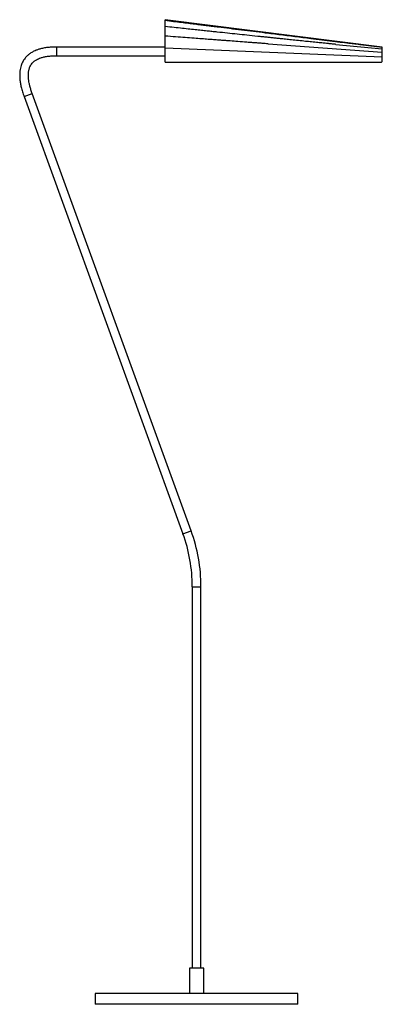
# Paper-space layout '_Posterior' of a CAD drawing. Header units: millimetres. Extents: x -245 to 257, y -615 to 744.
import ezdxf

# ---------------------------------------------------------------- set-up
doc = ezdxf.new("R2010")
doc.units = ezdxf.units.MM

psp = doc.layouts.new('_Posterior')

# ---------------------------------------------------------------- linework, layer by layer
at = {"color": 7, "linetype": 'Continuous', "lineweight": 25}
for p, q in [((256.5, 706), (-43.5, 743.7)), ((98.7, 710.5), (256.5, 698.9)), ((192.1, 709.7), (256.5, 703.4)), ((240.6, 707.5), (256.5, 705.8)), ((-43.5, 706), (-193.5, 706)), ((-193.5, 694), (-43.5, 694)), ((-43.5, 704.8), (256.5, 692.6)), ((-41.6, 685), (254.5, 685)), ((-7.6, 38.5), (-227.2, 641.7)), ((-238.4, 637.6), (-18.9, 34.4)), ((-6, -38.8), (-6, -565)), ((6, -565), (6, -38.8)), ((-10, -565), (-10, -600)), ((10, -565), (-10, -565)), ((10, -600), (10, -565)), ((-140, -600), (-140, -615)), ((140, -600), (-140, -600)), ((140, -615), (140, -600)), ((140, -615), (-140, -615))]:
    psp.add_line(p, q, dxfattribs=at)
at = {"color": 8, "linetype": 'Continuous', "lineweight": 25}
for p, q in [((-193.5, 706), (-193.5, 694)), ((-238.4, 637.6), (-227.2, 641.7)), ((-18.9, 34.4), (-7.6, 38.5)), ((-6, -38.8), (6, -38.8))]:
    psp.add_line(p, q, dxfattribs=at)
at = {"color": 7, "linetype": 'Continuous', "lineweight": 25}
for radius in [214, 226]:
    psp.add_arc((-220, -38.8), radius, 0, 20, dxfattribs=at)
for points, knots in [([(-43.5, 742.8), (-43.5, 743), (-43.5, 743.6), (-43.5, 743.7), (-43.5, 743.7)], [0, 0, 0, 0, 0.357786, 1, 1, 1, 1]), ([(-43.5, 734.5), (-43.5, 734.9), (-43.5, 736.3), (-43.5, 738.4), (-43.5, 740.7), (-43.5, 742), (-43.5, 742.6), (-43.5, 742.4), (-43.5, 742.4)], [0, 0, 0, 0, 0.08913, 0.314948, 0.540765, 0.766583, 0.9924, 1, 1, 1, 1]), ([(240.6, 707.5), (238.9, 707.7), (235.5, 708.1), (230.1, 708.7), (224.4, 709.4), (218.4, 710.1), (212.4, 710.8), (207, 711.5), (202.5, 712), (199.3, 712.4), (197, 712.7), (195.1, 712.9), (192.9, 713.2), (189.7, 713.6), (185.6, 714.1), (180.9, 714.6), (175.8, 715.3), (170.8, 715.9), (165.6, 716.5), (154.8, 717.9), (138.3, 719.9), (116.3, 722.6), (96.3, 725.1), (78.3, 727.3), (61.9, 729.3), (45.8, 731.3), (33.4, 732.9), (24.7, 734), (19, 734.7), (12.7, 735.4), (5.4, 736.3), (-2.7, 737.4), (-11.6, 738.5), (-21.5, 739.7), (-32.2, 741), (-39.6, 741.9), (-43.5, 742.4)], [0, 0, 0, 0, 0.018023, 0.037058, 0.057106, 0.078169, 0.10024, 0.120412, 0.13558, 0.14701, 0.154702, 0.159889, 0.166724, 0.178324, 0.193154, 0.210512, 0.22821, 0.246093, 0.264159, 0.282409, 0.36042, 0.4386, 0.514453, 0.571219, 0.629295, 0.686822, 0.741473, 0.760024, 0.779149, 0.801383, 0.82687, 0.855609, 0.887001, 0.92153, 0.959196, 1, 1, 1, 1]), ([(-43.5, 720.9), (-43.5, 721.9), (-43.5, 723.9), (-43.5, 727), (-43.5, 729.8), (-43.5, 732.1), (-43.5, 733.6), (-43.5, 734.2), (-43.5, 734.1), (-43.5, 734)], [0, 0, 0, 0, 0.1614667, 0.3229333, 0.4844, 0.6458667, 0.8073333, 0.9688, 1, 1, 1, 1]), ([(192.1, 709.7), (191.5, 709.8), (190.1, 709.9), (187.5, 710.1), (183.9, 710.5), (179, 711), (172.6, 711.6), (165, 712.4), (156.8, 713.2), (147.7, 714.1), (138.5, 715.1), (129.3, 716), (121.3, 716.9), (114.5, 717.6), (108.7, 718.2), (103, 718.8), (97.2, 719.4), (90.9, 720), (81.6, 721), (69.9, 722.2), (56, 723.7), (42.3, 725.1), (31.3, 726.3), (22.5, 727.2), (15.9, 727.9), (8.3, 728.7), (-0.2, 729.6), (-9.6, 730.6), (-20, 731.7), (-31.4, 732.9), (-39.3, 733.7), (-43.5, 734.1)], [0, 0, 0, 0, 0.007958, 0.018724, 0.032318, 0.054555, 0.081726, 0.113837, 0.150472, 0.186281, 0.229465, 0.268443, 0.303212, 0.330698, 0.354828, 0.377734, 0.402493, 0.429134, 0.45766, 0.520854, 0.578574, 0.634858, 0.694578, 0.719142, 0.746939, 0.778843, 0.814857, 0.854979, 0.89921, 0.94755, 1, 1, 1, 1]), ([(98.7, 710.5), (97.3, 710.5), (94.2, 710.8), (89, 711.1), (82.8, 711.6), (76.2, 712.1), (67.5, 712.7), (57.5, 713.5), (48.3, 714.2), (41.4, 714.7), (36.1, 715.1), (30.1, 715.5), (23.2, 716.1), (15.6, 716.6), (6.5, 717.3), (-4, 718.1), (-16.2, 719), (-29.4, 720), (-38.7, 720.7), (-43.5, 721.1)], [0, 0, 0, 0, 0.030162, 0.067171, 0.111089, 0.160072, 0.207358, 0.293526, 0.370796, 0.402326, 0.439044, 0.481454, 0.529557, 0.583353, 0.642843, 0.720266, 0.8056, 0.898844, 1, 1, 1, 1]), ([(-43.5, 704.8), (-43.5, 705.7), (-43.5, 707.4), (-43.5, 710.5), (-43.5, 713.6), (-43.5, 716.4), (-43.5, 718.8), (-43.5, 720.4), (-43.5, 721.1), (-43.5, 721), (-43.5, 721)], [0, 0, 0, 0, 0.138966, 0.277932, 0.416897, 0.555863, 0.694829, 0.833795, 0.972761, 1, 1, 1, 1]), ([(-193.5, 706), (-195.8, 706), (-200.4, 705.9), (-207, 705.3), (-212.8, 704.3), (-217.7, 703), (-221.5, 701.6), (-224.5, 700.3), (-226.9, 699.1), (-229, 697.8), (-231.4, 696.1), (-234.2, 693.8), (-236.9, 690.9), (-239, 688), (-240.4, 685.4), (-241.6, 682.9), (-242.6, 680.2), (-243.6, 676.7), (-244.3, 672.4), (-244.6, 667.3), (-244.4, 661.8), (-243.6, 656.1), (-242.4, 650.4), (-240.7, 644.1), (-239.2, 639.8), (-238.4, 637.6)], [0, 0, 0, 0, 0.069379, 0.133875, 0.191048, 0.239792, 0.27976, 0.31089, 0.334139, 0.357166, 0.381689, 0.421302, 0.461255, 0.496132, 0.525783, 0.547355, 0.575345, 0.610059, 0.652017, 0.701956, 0.76079, 0.811401, 0.868015, 0.930892, 1, 1, 1, 1]), ([(-227.2, 641.7), (-227.8, 643.4), (-228.9, 646.8), (-230.3, 651.6), (-231.3, 655.9), (-232.1, 660.2), (-232.5, 664.1), (-232.6, 667.8), (-232.4, 670.8), (-232, 673.2), (-231.6, 675), (-231.1, 676.9), (-230.3, 678.9), (-229, 681.3), (-227.4, 683.5), (-225.8, 685.2), (-224.4, 686.4), (-223, 687.4), (-221.1, 688.6), (-218.5, 689.9), (-215.2, 691.2), (-210.9, 692.4), (-205.8, 693.3), (-199.8, 693.9), (-195.6, 694), (-193.5, 694)], [0, 0, 0, 0, 0.069714, 0.132376, 0.188002, 0.236844, 0.292234, 0.337672, 0.37448, 0.403984, 0.427237, 0.445549, 0.475084, 0.509382, 0.545855, 0.577325, 0.595495, 0.615456, 0.642698, 0.678158, 0.722848, 0.77774, 0.843182, 0.918208, 1, 1, 1, 1]), ([(-43.5, 685.3), (-43.5, 685.4), (-43.5, 685.4), (-43.5, 685.5), (-43.5, 685.6), (-43.5, 685.7), (-43.5, 685.9), (-43.5, 686.1), (-43.5, 686.4), (-43.5, 686.9), (-43.5, 687.5), (-43.5, 688.4), (-43.5, 689.6), (-43.5, 691.2), (-43.5, 692.9), (-43.5, 694.7), (-43.5, 696.5), (-43.5, 698.3), (-43.5, 700), (-43.5, 701.4), (-43.5, 702.5), (-43.5, 703.2), (-43.5, 703.7), (-43.5, 704.1), (-43.5, 704.4), (-43.5, 704.6), (-43.5, 704.7), (-43.5, 704.8), (-43.5, 704.8)], [0, 0, 0, 0, 0.011043, 0.022068, 0.033086, 0.044107, 0.05514, 0.066195, 0.099557, 0.132939, 0.1663, 0.199682, 0.266357, 0.333032, 0.399707, 0.466382, 0.533057, 0.599732, 0.666407, 0.733082, 0.799757, 0.833118, 0.8665, 0.899862, 0.933244, 0.955505, 0.97773, 1, 1, 1, 1]), ([(-43.5, 685.3), (-43.5, 685.3), (-43.4, 685.3), (-43.4, 685.2), (-43.4, 685.2), (-43.3, 685.2), (-43.2, 685.1), (-43.1, 685.1), (-43, 685.1), (-42.9, 685.1), (-42.8, 685), (-42.6, 685), (-42.5, 685), (-42.1, 685), (-41.9, 685), (-41.6, 685)], [0, 0, 0, 0, 0.125, 0.125, 0.25, 0.25, 0.375, 0.375, 0.5, 0.5, 0.625, 0.625, 0.75, 0.75, 1, 1, 1, 1]), ([(254.5, 685), (254.7, 685), (254.8, 685), (255.1, 685.1), (255.2, 685.1), (255.4, 685.2), (255.5, 685.3), (255.8, 685.4), (255.9, 685.5), (256.1, 685.8), (256.3, 686), (256.5, 686.5), (256.5, 686.7), (256.5, 687)], [0, 0, 0, 0, 0.125, 0.125, 0.25, 0.25, 0.375, 0.375, 0.5, 0.5, 0.75, 0.75, 1, 1, 1, 1]), ([(256.5, 687), (256.5, 687.3), (256.5, 687.9), (256.5, 688.9), (256.5, 689.8), (256.5, 690.8), (256.5, 691.7), (256.5, 692.3), (256.5, 692.6)], [0.43327732, 0.43327732, 0.43327732, 0.43327732, 0.44037523, 0.44797165, 0.45556807, 0.4631645, 0.47076092, 0.47835734, 0.47835734, 0.47835734, 0.47835734])]:
    psp.add_open_spline(points, degree=3, knots=knots, dxfattribs=at)
for points in [[(256.5, 703.4), (256.5, 703.6), (256.5, 703.9), (256.5, 704.2), (256.5, 704.6), (256.5, 704.9), (256.5, 705.2), (256.5, 705.4), (256.5, 705.6), (256.5, 705.7), (256.5, 705.8)], [(256.5, 698.9), (256.5, 699.1), (256.5, 699.5), (256.5, 700.2), (256.5, 700.8), (256.5, 701.4), (256.5, 702), (256.5, 702.5), (256.5, 703), (256.5, 703.3), (256.5, 703.4)], [(256.5, 692.6), (256.5, 692.9), (256.5, 693.4), (256.5, 694.3), (256.5, 695.1), (256.5, 695.9), (256.5, 696.7), (256.5, 697.4), (256.5, 698.2), (256.5, 698.6), (256.5, 698.9)]]:
    psp.add_open_spline(points, degree=3, dxfattribs=at)

doc.saveas('drawing.dxf')
